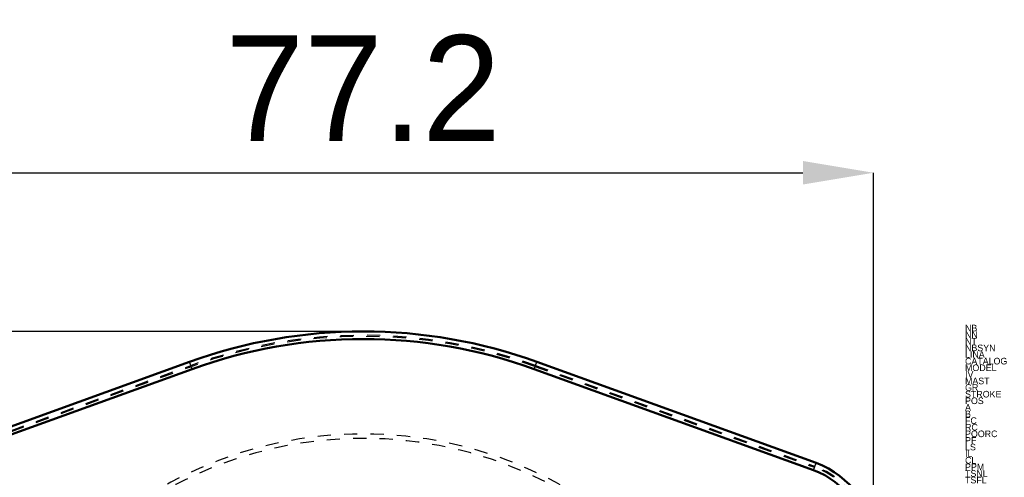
# Model space of a CAD drawing. Header units: millimetres. Extents: x -2 to 1116, y 0 to 312.
# Tile 13 of 13: x 1042 to 1116, y 265 to 300. Entities that reach past the tile are written whole.
import ezdxf

# ---------------------------------------------------------------- set-up
doc = ezdxf.new("R2010")
doc.units = ezdxf.units.MM
doc.linetypes.add('Dashed', pattern=[2, 1, -1])
for name, color, linetype, lineweight in [('am_0', 7, 'Continuous', 50), ('am_12', 3, 'Continuous', 25), ('am_3', 6, 'Dashed', 25), ('am_6', 2, 'Continuous', 35), ('am_8', 3, 'Continuous', 25)]:
    doc.layers.add(name, color=color, linetype=linetype, lineweight=lineweight)
doc.dimstyles.new('ISO-25', dxfattribs={"dimtxt": 2.5, "dimasz": 2.5, "dimexe": 1.25, "dimexo": 0.625, "dimtad": 1, "dimtxsty": 'Standard', "dimcen": 2.5, "dimadec": 0, "dimazin": 0, "dimtfac": 1, "dimtmove": 0, "dimatfit": 3, "dimfxl": 1, "dimarcsym": 0})

# ---------------------------------------------------------------- blocks, each defined once
blk = doc.blocks.new('6_ID1012G5A406100000L5000T_0_in_ID10K_12_G4A_40_610_0000L50_0__1000')
at = {"layer": 'am_0'}
for p, q in [((1033.61, 266.117), (1054.728, 273.764)), ((1081.012, 273.764), (1102.13, 266.117)), ((1033.807, 265.572), (1054.925, 273.218)), ((1080.815, 273.218), (1101.933, 265.572))]:
    blk.add_line(p, q, dxfattribs=at)
for centre, radius, start, end in [((1067.87, 237.47), 38.6, 70.09445, 109.90555), ((1067.87, 237.47), 38.02, 70.09445, 109.90555), ((1099.89, 259.93), 6.58, 360, 70.09445), ((1099.89, 259.93), 6, 0, 70.09445)]:
    blk.add_arc(centre, radius, start, end, dxfattribs=at)
at = {"layer": 'am_12'}
for p, q in [((1054.925, 273.218), (1054.728, 273.764)), ((1080.815, 273.218), (1081.012, 273.764)), ((1101.933, 265.572), (1102.13, 266.117))]:
    blk.add_line(p, q, dxfattribs=at)
at = {"layer": 'am_3'}
for p, q in [((1033.73, 265.864), (1054.845, 273.498)), ((1033.735, 265.79), (1054.895, 273.426)), ((1080.845, 273.426), (1102.005, 265.79)), ((1080.895, 273.498), (1102.01, 265.864)), ((1054.98, 273.217), (1033.785, 265.574)), ((1033.803, 265.582), (1054.922, 273.229)), ((1101.955, 265.574), (1080.76, 273.217)), ((1080.818, 273.229), (1101.937, 265.582))]:
    blk.add_line(p, q, dxfattribs=at)
for centre, radius, start, end in [((1067.87, 237.47), 38.31, 70.12378, 109.87622), ((1067.87, 237.47), 38.225, 70.15818, 109.84182), ((1067.87, 237.47), 38.031, 70.09445, 109.90555), ((1067.87, 237.47), 38, 70.17136, 109.82864), ((1067.87, 237.47), 30.838, 42.51968, 137.48032), ((1067.87, 237.469), 30.507, 40.7098, 139.2902), ((1099.89, 259.93), 6.011, 0, 70.09445), ((1099.92, 259.93), 6, 360, 70.17136), ((1099.89, 259.93), 6.23, 359.98523, 70.15818), ((1099.865, 259.93), 6.31, 0, 70.12378)]:
    blk.add_arc(centre, radius, start, end, dxfattribs=at)
at = {"layer": 'am_6'}
for tag, p, flags in [('NB', (1113.4, 276.07), 8), ('NN', (1113.4, 275.57), 8), ('NT', (1113.4, 275.07), 8), ('NBSYN', (1113.4, 274.57), 8), ('LINA', (1113.4, 274.07), 8), ('CATALOG', (1113.4, 273.57), 8), ('MODEL', (1113.4, 273.07), 8), ('IV', (1113.4, 272.57), 8), ('GR', (1113.4, 271.57), 8), ('MAST', (1113.4, 272.07), 8), ('STROKE', (1113.4, 271.07), 8), ('POS', (1113.4, 270.57), 8), ('FC', (1113.4, 270.07), 8), ('RC', (1113.4, 269.57), 8), ('POORC', (1113.4, 269.07), 8), ('PF', (1113.4, 268.57), 8), ('LS', (1113.4, 268.07), 8), ('OPTION', (1113.4, 267.07), 8), ('IL', (1113.4, 267.57), 8), ('CL', (1113.4, 266.57), 8), ('TEXT', (1113.4, 266.07), 8), ('PSOL_0', (1113.4, 265.07), 9), ('PSOL_1', (1113.4, 264.57), 9), ('PSOL_2', (1113.4, 264.07), 9), ('PSOL_3', (1113.4, 263.57), 9), ('PSOL_4', (1113.4, 263.07), 9)]:
    blk.add_attdef(tag, p, '', height=0.5, dxfattribs=dict(at, flags=flags))
blk = doc.blocks.new('*D16')
at = {"layer": 'am_8', "color": 0, "lineweight": -2}
for p, q in [((1029.27, 259.93), (1029.27, 288.07)), ((1034.603, 288.07), (1101.137, 288.07)), ((1106.47, 259.93), (1106.47, 288.07))]:
    blk.add_line(p, q, dxfattribs=at)
at = {"layer": 'am_8', "color": 0}
for points in [[(1034.603, 288.959), (1034.603, 287.181), (1029.27, 288.07)], [(1101.137, 287.181), (1101.137, 288.959), (1106.47, 288.07)]]:
    blk.add_solid(points, dxfattribs=at)
at = {"layer": 'Defpoints', "color": 0}
for p in [(1106.47, 284.07), (1029.27, 259.93), (1106.47, 259.93)]:
    blk.add_point(p, dxfattribs=at)
at = {"layer": 'am_8', "color": 0, "insert": (1067.87, 294.47), "char_height": 8, "attachment_point": 5}
blk.add_mtext('77.2', dxfattribs=at)
blk = doc.blocks.new('*D17')
at = {"layer": 'am_8', "color": 0, "lineweight": -2}
for p, q in [((1017.27, 281.403), (1017.27, 286.737)), ((1067.87, 276.07), (1017.27, 276.07)), ((1017.27, 276.07), (1017.27, 271.36)), ((1017.27, 237.47), (1017.27, 242.18)), ((1067.87, 237.47), (1017.27, 237.47)), ((1017.27, 232.137), (1017.27, 226.803))]:
    blk.add_line(p, q, dxfattribs=at)
at = {"layer": 'am_8', "color": 0}
for points in [[(1016.381, 281.403), (1018.159, 281.403), (1017.27, 276.07)], [(1018.159, 232.137), (1016.381, 232.137), (1017.27, 237.47)]]:
    blk.add_solid(points, dxfattribs=at)
at = {"layer": 'Defpoints', "color": 0}
for p in [(1067.87, 276.07), (1021.27, 237.47), (1067.87, 237.47)]:
    blk.add_point(p, dxfattribs=at)
at = {"layer": 'am_8', "color": 0, "insert": (1017.27, 256.77), "char_height": 8, "attachment_point": 5, "rotation": 90}
blk.add_mtext('38.6', dxfattribs=at)
blk = doc.blocks.new('*D18')
at = {"layer": 'am_8', "color": 0, "lineweight": -2}
for p, q in [((1067.87, 276.07), (1005.27, 276.07)), ((1005.27, 270.737), (1005.27, 218.049)), ((1005.27, 129.703), (1005.27, 182.391)), ((1067.87, 124.37), (1005.27, 124.37))]:
    blk.add_line(p, q, dxfattribs=at)
at = {"layer": 'am_8', "color": 0}
for points in [[(1006.159, 270.737), (1004.381, 270.737), (1005.27, 276.07)], [(1004.381, 129.703), (1006.159, 129.703), (1005.27, 124.37)]]:
    blk.add_solid(points, dxfattribs=at)
at = {"layer": 'Defpoints', "color": 0}
for p in [(1067.87, 276.07), (1009.27, 124.37), (1067.87, 124.37)]:
    blk.add_point(p, dxfattribs=at)
at = {"layer": 'am_8', "color": 0, "insert": (1005.27, 200.22), "char_height": 8, "attachment_point": 5, "rotation": 90}
blk.add_mtext('151.7', dxfattribs=at)

msp = doc.modelspace()

# ---------------------------------------------------------------- block references
msp.add_blockref('6_ID1012G5A406100000L5000T_0_in_ID10K_12_G4A_40_610_0000L50_0__1000', (0, 0))

# ---------------------------------------------------------------- texts
at = {"layer": 'am_6', "flags": 8}
for tag, p, s in [('NB', (1113.4, 276.07), 'ID10K-12-G4A-40-610-0000L50(0)'), ('NN', (1113.4, 275.57), 'ID10K'), ('NT', (1113.4, 275.07), 'Actuator'), ('NBSYN', (1113.4, 274.57), '$CNSORDERNO.($POS.)'), ('LINA', (1113.4, 274.07), 'ID10K-12-G4A-40-610-0000L50'), ('CATALOG', (1113.4, 273.57), 'MOTECK'), ('MODEL', (1113.4, 273.07), 'ID10K'), ('IV', (1113.4, 272.57), '12: 12V DC'), ('GR', (1113.4, 271.57), '40: 40:1'), ('MAST', (1113.4, 272.07), 'G4A: 4500rpm / 4mm pitch / ACME screw'), ('STROKE', (1113.4, 271.07), '610: 610mm (24”)'), ('A', (1113.4, 270.07), '918'), ('POS', (1113.4, 270.57), '0'), ('B', (1113.4, 269.57), '1528'), ('FC', (1113.4, 269.07), '0: Standard'), ('RC', (1113.4, 268.57), '0: Standard'), ('POORC', (1113.4, 268.07), '0: 0° (Standard)'), ('PF', (1113.4, 267.57), '0: None'), ('LS', (1113.4, 267.07), 'L: Limit switches'), ('IL', (1113.4, 266.57), '5: IP65(Standard)'), ('CL', (1113.4, 266.07), '0: 250mm straight'), ('PPM', (1113.4, 265.57), '7000'), ('TSNL', (1113.4, 265.07), '7'), ('TSFL', (1113.4, 264.57), '5.5')]:
    msp.add_attdef(tag, p, s, height=0.5, dxfattribs=at)

# ---------------------------------------------------------------- dimensions: what is measured, and where the dimension line sits
at = {"layer": 'am_8'}
dim = msp.add_linear_dim(base=(1106.47, 288.07), p1=(1029.27, 259.93), p2=(1106.47, 259.93), text='77.2', dimstyle='ISO-25', override={"dimtxt": 8, "dimasz": 5.333333, "dimexe": 0, "dimexo": 0, "dimgap": 2.4}, dxfattribs=at)
dim.commit()
dim.dimension.update_dxf_attribs({"geometry": '*D16', "text_midpoint": (1067.87, 288.07), "dimtype": 160})
for base, p2, text, picture, middle in [((1017.27, 237.47), (1067.87, 237.47), '38.6', '*D17', (1017.27, 256.77)), ((1005.27, 124.37), (1067.87, 124.37), '151.7', '*D18', (1005.27, 200.22))]:
    dim = msp.add_linear_dim(base=base, p1=(1067.87, 276.07), p2=p2, angle=90, text=text, dimstyle='ISO-25', override={"dimtxt": 8, "dimasz": 5.333333, "dimexe": 0, "dimexo": 0, "dimgap": 2.4}, dxfattribs=at)
    dim.commit()
    dim.dimension.update_dxf_attribs({"geometry": picture, "text_midpoint": middle, "dimtype": 160, "text_rotation": 90})

doc.saveas('drawing.dxf')
